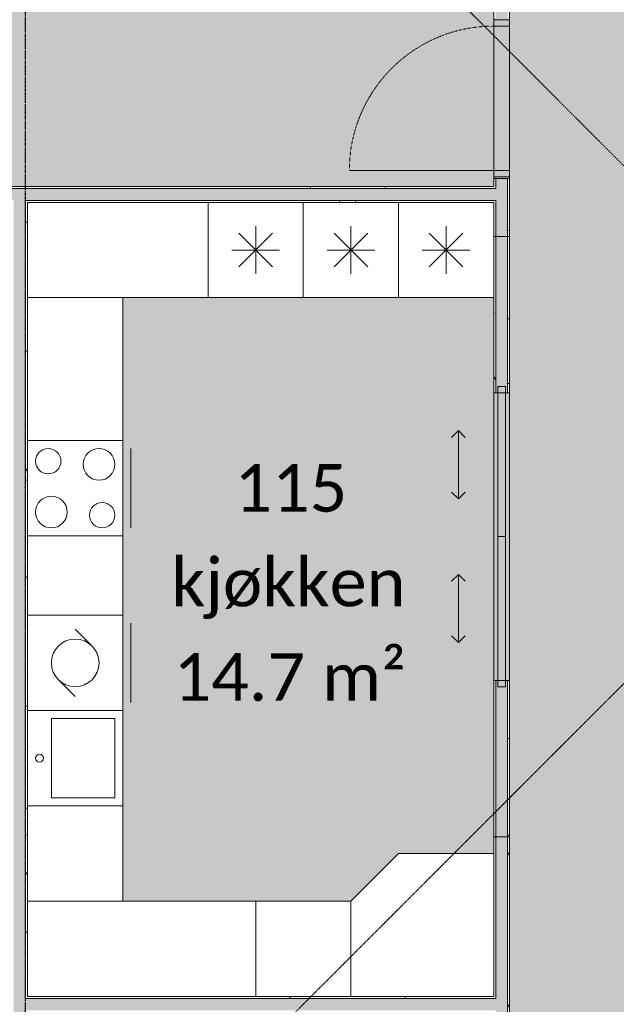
# Model space of a CAD drawing. Header units: millimetres. Extents: x -66110 to 16285, y -16697 to 38719.
# Tile 23 of 35: x -21538 to -17777, y 12550 to 18750. Entities that reach past the tile are written whole.
import ezdxf

# ---------------------------------------------------------------- set-up
doc = ezdxf.new("R2010")
doc.units = ezdxf.units.MM
for name, pattern in [('Dash 1mm', [2, 1, -1]), ('Grid Line', [5, 2, -1, 1, -1]), ('Overhead', [3.96875, 2.38125, -1.5875])]:
    doc.linetypes.add(name, pattern=pattern)
for name, color, linetype, lineweight in [('Doors', 7, 'Dash 1mm', 9), ('IfcAnnotation', 7, 'Continuous', 9), ('IfcDoor', 7, 'Continuous', 9), ('IfcGrid', 7, 'Continuous', 9), ('IfcWall', 7, 'Continuous', 9), ('Not Exported', 7, 'Continuous', 9)]:
    doc.layers.add(name, color=color, linetype=linetype, lineweight=lineweight)
doc.layers.add('IfcFurniture', color=9, linetype='Continuous', lineweight=9, true_color=0x808080)
doc.styles.add('Calibri', font='calibri.ttf', dxfattribs={"height": 300})
pattern_1 = [(0, (0, 0), (812.8, 203.2), [67.056, -542.544, 67.056, -542.544, -3251.2]), (0, (0, 0), (812.8, 203.2), [-1219.2, 67.056, -1152.144, 67.056, -542.544, -1422.4]), (0, (0, 0), (812.8, 203.2), [-3048, 67.056, -339.344, 67.056, -948.944]), (120, (304.8, 101.6), (-582.3764, 602.3054), [67.056, -542.544, 67.056, -542.544, -3251.2]), (120, (304.8, 101.6), (-582.3764, 602.3054), [-1219.2, 67.056, -1152.144, 67.056, -542.544, -1422.4]), (120, (304.8, 101.6), (-582.3764, 602.3054), [-3048, 67.056, -339.344, 67.056, -948.944]), (240, (406.4, 508), (-230.4236, -805.5054), [67.056, -542.544, 67.056, -542.544, -3251.2]), (240, (406.4, 508), (-230.4236, -805.5054), [-1219.2, 67.056, -1152.144, 67.056, -542.544, -1422.4]), (240, (406.4, 508), (-230.4236, -805.5054), [-3048, 67.056, -339.344, 67.056, -948.944])]

# ---------------------------------------------------------------- blocks, each defined once
blk = doc.blocks.new('Dør Enkel - D10x21-1550208-plan 01 eksist_ 200')
at = {"layer": 'Doors', "linetype": 'Continuous'}
for p, q in [((-455, 50), (-495, 50)), ((-495, 50), (-495, -50)), ((-455, -50), (-455, 50)), ((455, -50), (455, 50)), ((495, 50), (455, 50)), ((495, -50), (495, 50)), ((-495, -50), (-455, -50)), ((455, -50), (455, -960)), ((455, -50), (495, -50))]:
    blk.add_line(p, q, dxfattribs=at)
at = {"layer": 'Doors'}
blk.add_arc((455, -50), 910, 180, 270, dxfattribs=at)
at = {"layer": 'IfcDoor'}
for p, q in [((-455, 50), (455, 50)), ((-455, -50), (455, -50))]:
    blk.add_line(p, q, dxfattribs=at)
blk = doc.blocks.new('Dør-Skyv_dobbel_innfelt - 18x21M-1582405-plan 01 eksist_ 200')
at = {"layer": 'Doors', "linetype": 'Continuous'}
for p, q in [((-667.5, 273), (-625.1, 315.4)), ((-237.5, 273), (-279.9, 315.4)), ((237.5, 273), (279.9, 315.4)), ((667.5, 273), (625.1, 315.4)), ((-667.5, 273), (-625.1, 230.5)), ((-667.5, 273), (-237.5, 273)), ((-237.5, 273), (-279.9, 230.5)), ((237.5, 273), (279.9, 230.5)), ((667.5, 273), (237.5, 273)), ((667.5, 273), (625.1, 230.5)), ((0, 25), (-945, 25)), ((-945, 25), (-945, -25)), ((0, -25), (0, 25)), ((945, 25), (0, 25)), ((945, -10), (945, 25)), ((945, -10), (945, 25)), ((945, -25), (945, 25)), ((-945, -25), (0, -25)), ((0, -25), (945, -25))]:
    blk.add_line(p, q, dxfattribs=at)
at = {"layer": 'Doors', "linetype": 'Continuous', "lineweight": 18}
for p, q in [((-945, 50), (-1890, 50)), ((-1890, 50), (-1890, -50)), ((945, 50), (1890, 50)), ((1890, 50), (1890, -50)), ((-1890, -50), (-945, -50)), ((1890, -50), (945, -50))]:
    blk.add_line(p, q, dxfattribs=at)
blk = doc.blocks.new('_furniture_boks instance - _furniture_boks instance-1749315-plan 01 eksist_ 200')
at = {"layer": 'IfcFurniture'}
for p, q in [((-1900, 300), (-1900, -300)), ((1900, -300), (1900, 300)), ((-1900, -300), (1900, -300))]:
    blk.add_line(p, q, dxfattribs=at)
blk = doc.blocks.new('_furniture_boks instance - _furniture_boks instance-1749316-plan 01 eksist_ 200')
at = {"layer": 'IfcFurniture'}
blk.add_line((-568.75, -300), (568.75, -300), dxfattribs=at)
blk = doc.blocks.new('_furniture_boks instance - _furniture_boks instance-1749317-plan 01 eksist_ 200')
at = {"layer": 'IfcFurniture'}
for p, q in [((300, 300), (-300, 300)), ((-300, 300), (-300, -300)), ((300, -300), (300, 300)), ((-300, -300), (300, -300))]:
    blk.add_line(p, q, dxfattribs=at)
blk = doc.blocks.new('_furniture_boks instance - _furniture_boks instance-1749318-plan 01 eksist_ 200')
at = {"layer": 'IfcFurniture'}
blk.add_line((718.75, 300), (-718.75, 300), dxfattribs=at)
blk = doc.blocks.new('_furniture_boks instance - _furniture_boks instance-1749319-plan 01 eksist_ 200')
at = {"layer": 'IfcFurniture'}
for p, q in [((300, 300), (-300, 300)), ((-300, 300), (-300, -300)), ((300, -300), (300, 300)), ((-300, -300), (300, -300))]:
    blk.add_line(p, q, dxfattribs=at)
blk = doc.blocks.new('Furniture 1 - Furniture 1-1596930-plan 01 eksist_ 200')
at = {"layer": 'IfcFurniture'}
for p, q in [((13200, 19450), (12600, 19450)), ((12600, 19450), (12600, 18550)), ((13500, 19150), (13200, 19450)), ((13500, 18550), (13500, 19150)), ((12600, 18550), (13500, 18550))]:
    blk.add_line(p, q, dxfattribs=at)
blk = doc.blocks.new('fast_innredning_komfyr - fast_innredning_komfyr-1326404-plan 01 eksist_ 200')
at = {"layer": 'IfcAnnotation', "color": 8, "true_color": 0x808080}
for p, q in [((-300, 300), (300, 300)), ((-300, -300), (-300, 300)), ((300, 300), (300, -300)), ((300, -300), (-300, -300)), ((-250, -350), (250, -350))]:
    blk.add_line(p, q, dxfattribs=at)
for centre, radius in [((-150, 150), 100), ((170, 170), 80), ((150, -150), 100), ((-170, -170), 80)]:
    blk.add_circle(centre, radius, dxfattribs=at)
blk = doc.blocks.new('fast_innredning_oppvask - fast_innredning_oppvask-1326411-plan 01 eksist_ 200')
at = {"layer": 'IfcAnnotation', "color": 8, "true_color": 0x808080}
for p, q in [((-300, 300), (300, 300)), ((-300, -300), (-300, 300)), ((300, 300), (300, -300)), ((-106.1, 106.1), (-212.1, 0)), ((106.1, -106.1), (212.1, 0)), ((300, -300), (-300, -300)), ((-250, -350), (250, -350))]:
    blk.add_line(p, q, dxfattribs=at)
blk.add_circle((0, 0), 150, dxfattribs=at)
blk = doc.blocks.new('fast_innredning_kjøl_frys - fast_innredning_kjøl_frys-1326406-plan 01 eksist_ 200')
at = {"layer": 'IfcAnnotation', "color": 8, "true_color": 0x808080}
for p, q in [((-300, 300), (300, 300)), ((-300, -300), (-300, 300)), ((300, 300), (300, -300)), ((0, -150), (0, 150)), ((-106.1, -106.1), (106.1, 106.1)), ((106.1, -106.1), (-106.1, 106.1)), ((-150, 0), (150, 0)), ((300, -300), (-300, -300))]:
    blk.add_line(p, q, dxfattribs=at)
blk = doc.blocks.new('fast_innredning_vask - fast_innredning_vask-1326395-plan 01 eksist_ 200')
at = {"layer": 'IfcAnnotation', "color": 8, "true_color": 0x808080}
for p, q in [((-300, 300), (300, 300)), ((-300, -300), (-300, 300)), ((300, 300), (300, -300)), ((-250, -250), (-250, 150)), ((-250, 150), (250, 150)), ((250, 150), (250, -250)), ((300, -300), (-300, -300)), ((250, -250), (-250, -250))]:
    blk.add_line(p, q, dxfattribs=at)
blk.add_circle((0, 225), 25, dxfattribs=at)

msp = doc.modelspace()

# ---------------------------------------------------------------- hatches: boundary and pattern name
at = {"layer": 'IfcWall', "true_color": 0x787878}
h = msp.add_hatch(dxfattribs=at)
h.set_pattern_fill('FP_1', color=8, style=0, pattern_type=2)
h.set_pattern_definition(pattern_1)
h.paths.add_polyline_path([(-18537.5, 10812.5), (-18537.5, 11440), (-18550, 11440), (-18550, 10812.5)])
h.paths.add_polyline_path([(-18537.5, 12450), (-18537.5, 12512.5), (-18550, 12512.5), (-18550, 12450)])
h.paths.add_polyline_path([(-18550, 12587.5), (-18537.5, 12587.5), (-18537.5, 14590), (-18550, 14590), (-18550, 12600)])
h.paths.add_polyline_path([(-18550, 16400), (-18537.5, 16400), (-18537.5, 17612.5), (-18550, 17612.5), (-18550, 17000)])
h.paths.add_polyline_path([(-18550, 17687.5), (-18537.5, 17687.5), (-18537.5, 17750), (-18550, 17750), (-18550, 17700)])
h.paths.add_polyline_path([(-18550, 18760), (-18537.5, 18760), (-18537.5, 20698), (-18550, 20698), (-18550, 20685.5)])
h.paths.add_polyline_path([(-18537.5, 20773), (-18537.5, 20850), (-18550, 20850), (-18550, 20773)])
at = {"layer": 'IfcWall', "true_color": 0xffffcd}
h = msp.add_hatch(color=7, dxfattribs=at)
h.paths.add_polyline_path([(-18462.5, 10800), (-18462.5, 11440), (-18537.5, 11440), (-18537.5, 10800)])
h.paths.add_polyline_path([(-18537.5, 12450), (-18462.5, 12450), (-18462.5, 14590), (-18537.5, 14590), (-18537.5, 12500)])
h.paths.add_polyline_path([(-18462.5, 16400), (-18462.5, 17750), (-18537.5, 17750), (-18537.5, 16400)])
h.paths.add_polyline_path([(-18462.5, 18760), (-18462.5, 20850), (-18537.5, 20850), (-18537.5, 18760)])
at = {"layer": 'IfcWall', "true_color": 0x787878}
h = msp.add_hatch(dxfattribs=at)
h.set_pattern_fill('FP_1', color=8, style=0, pattern_type=2)
h.set_pattern_definition(pattern_1)
h.paths.add_polyline_path([(-18450, 10725), (-18450, 11440), (-18462.5, 11440), (-18462.5, 10725)])
h.paths.add_polyline_path([(-18450, 12450), (-18450, 14590), (-18462.5, 14590), (-18462.5, 12450)])
h.paths.add_polyline_path([(-18450, 16400), (-18450, 17750), (-18462.5, 17750), (-18462.5, 16400)])
h.paths.add_polyline_path([(-18450, 18760), (-18450, 20850), (-18462.5, 20850), (-18462.5, 18760)])
h = msp.add_hatch(dxfattribs=at)
h.set_pattern_fill('FP_1', color=8, style=0, pattern_type=2)
h.set_pattern_definition(pattern_1)
h.paths.add_polyline_path([(-24187.5, 17687.5), (-23197.5, 17687.5), (-23197.5, 17700), (-24187.5, 17700)])
h.paths.add_polyline_path([(-22252.5, 17687.5), (-18550, 17687.5), (-18550, 17700), (-22252.5, 17700)])
at = {"layer": 'IfcWall', "true_color": 0xffffcd}
h = msp.add_hatch(color=7, dxfattribs=at)
h.paths.add_polyline_path([(-23197.5, 17612.5), (-23197.5, 17687.5), (-24112.5, 17687.5), (-24112.5, 17612.5), (-23625.2, 17612.5)])
h.paths.add_polyline_path([(-18537.5, 17612.5), (-18537.5, 17687.5), (-22252.5, 17687.5), (-22252.5, 17612.5), (-18550, 17612.5)])
at = {"layer": 'IfcWall', "true_color": 0x787878}
h = msp.add_hatch(dxfattribs=at)
h.set_pattern_fill('FP_1', color=8, style=0, pattern_type=2)
h.set_pattern_definition(pattern_1)
h.paths.add_polyline_path([(-24100, 17600), (-23197.5, 17600), (-23197.5, 17612.5), (-24100, 17612.5)])
h.paths.add_polyline_path([(-19150, 17600), (-18550, 17600), (-18550, 17612.5), (-21500, 17612.5), (-21500, 17600), (-19750, 17600)])
h.paths.add_polyline_path([(-21694.1, 17600), (-21575, 17600), (-21575, 17612.5), (-22252.5, 17612.5), (-22252.5, 17600)])
at = {"layer": 'IfcWall', "true_color": 0xffffcd}
for points in [[(-21500, 10800), (-21500, 17612.5), (-21575, 17612.5), (-21575, 10800)], [(-21487.5, 12512.5), (-18537.5, 12512.5), (-18537.5, 12587.5), (-21500, 12587.5), (-21500, 12512.5)]]:
    msp.add_hatch(color=7, dxfattribs=at).paths.add_polyline_path(points)
at = {"layer": 'IfcWall', "true_color": 0x787878}
h = msp.add_hatch(dxfattribs=at)
h.set_pattern_fill('FP_1', color=8, style=0, pattern_type=2)
h.set_pattern_definition(pattern_1)
h.paths.add_polyline_path([(-21487.5, 10812.5), (-21487.5, 11300), (-21500, 11300), (-21500, 10812.5)])
h.paths.add_polyline_path([(-21487.5, 12500), (-21487.5, 12512.5), (-21500, 12512.5), (-21500, 12500)])
h.paths.add_polyline_path([(-21500, 12587.5), (-21487.5, 12587.5), (-21487.5, 17600), (-21500, 17600), (-21500, 12600)])
h = msp.add_hatch(dxfattribs=at)
h.set_pattern_fill('FP_1', color=8, style=0, pattern_type=2)
h.set_pattern_definition(pattern_1)
h.paths.add_polyline_path([(-21487.5, 12587.5), (-18550, 12587.5), (-18550, 12600), (-21487.5, 12600)])
at = {"layer": 'Not Exported', "true_color": 0xedfae6}
msp.add_hatch(color=7, dxfattribs=at).paths.add_polyline_path([(-18450, 10712.5), (-15312.5, 10712.5), (-15312.5, 12312.5), (-12462.5, 12312.5), (-12462.5, 16420), (-12354.3, 16420), (-12354.3, 18230), (-12462.5, 18230), (-12462.5, 18612.5), (-12375, 18612.5), (-12375, 21587.6), (-13950, 21587.6), (-13950, 22125), (-18450, 22125), (-18450, 21695.8), (-18500, 21695.8), (-18500, 20850), (-18450, 20850), (-18450, 18760), (-18500, 18760), (-18500, 17750), (-18450, 17750), (-18450, 16400), (-18500, 16400), (-18500, 14590), (-18450, 14590), (-18450, 12450), (-18500, 12450), (-18500, 11440), (-18450, 11440), (-18450, 10725)])
at = {"layer": 'Not Exported', "true_color": 0xdee9dc}
h = msp.add_hatch(color=254, dxfattribs=at)
h.paths.add_polyline_path([(-24720, 16500), (-24720, 16550), (-24200, 16550), (-24200, 17700), (-23197.5, 17700), (-23197.5, 17650), (-22304.5, 17650), (-22304.5, 17675), (-22329.5, 17675), (-22329.5, 17695), (-22304.5, 17695), (-22304.5, 17700), (-22262.5, 17700), (-22262.5, 17650), (-22252.5, 17650), (-22252.5, 17700), (-18550, 17700), (-18550, 17750), (-18500, 17750), (-18500, 18760), (-18550, 18760), (-18550, 20685.5), (-22245, 20685.5), (-22245, 20735.5), (-23255, 20735.5), (-23255, 20685.5), (-27437.5, 20685.5), (-27437.5, 19540), (-27545.8, 19540), (-27545.8, 18530), (-27437.5, 18530), (-27437.5, 16550), (-25730, 16550), (-25730, 16500), (-24912.6, 16500)])
h.paths.add_polyline_path([(-25950.7, 16750.9), (-25996, 16756.9), (-26038.2, 16774.3), (-26074.4, 16802.2), (-26102.3, 16838.4), (-26119.7, 16880.6), (-26125.7, 16925.9), (-26119.7, 16971.2), (-26107.8, 17000), (-26273.6, 17000), (-26261.7, 16971.2), (-26255.7, 16925.9), (-26261.7, 16880.6), (-26279.1, 16838.4), (-26307, 16802.2), (-26343.2, 16774.3), (-26385.4, 16756.9), (-26430.7, 16750.9), (-26476, 16756.9), (-26518.2, 16774.3), (-26554.4, 16802.2), (-26582.3, 16838.4), (-26599.7, 16880.6), (-26605.7, 16925.9), (-26599.7, 16971.2), (-26587.8, 17000), (-26800, 17000), (-26800, 17212.2), (-26828.8, 17200.3), (-26874.1, 17194.3), (-26919.4, 17200.3), (-26961.6, 17217.7), (-26997.8, 17245.6), (-27025.7, 17281.8), (-27043.1, 17324), (-27049.1, 17369.3), (-27043.1, 17414.6), (-27025.7, 17456.8), (-26997.8, 17493), (-26961.6, 17520.9), (-26919.4, 17538.3), (-26874.1, 17544.3), (-26828.8, 17538.3), (-26800, 17526.4), (-26800, 17692.2), (-26828.8, 17680.3), (-26874.1, 17674.3), (-26919.4, 17680.3), (-26961.6, 17697.7), (-26997.8, 17725.6), (-27025.7, 17761.8), (-27043.1, 17804), (-27049.1, 17849.3), (-27043.1, 17894.6), (-27025.7, 17936.8), (-26997.8, 17973), (-26961.6, 18000.9), (-26919.4, 18018.3), (-26874.1, 18024.3), (-26828.8, 18018.3), (-26800, 18006.4), (-26800, 18200), (-26566.4, 18200), (-26578.3, 18228.8), (-26584.3, 18274.1), (-26578.3, 18319.4), (-26559.3, 18363.6), (-26533, 18397.8), (-26496.8, 18425.7), (-26454.6, 18443.1), (-26409.3, 18449.1), (-26364, 18443.1), (-26321.8, 18425.7), (-26285.6, 18397.8), (-26257.7, 18361.6), (-26240.3, 18319.4), (-26235.2, 18267.5), (-26240.3, 18228.8), (-26252.2, 18200), (-26086.4, 18200), (-26098.3, 18228.8), (-26104.3, 18274.1), (-26098.3, 18319.4), (-26080.9, 18361.6), (-26053, 18397.8), (-26016.8, 18425.7), (-25974.6, 18443.1), (-25929.3, 18449.1), (-25884, 18443.1), (-25841.8, 18425.7), (-25805.6, 18397.8), (-25777.7, 18361.6), (-25760.3, 18319.4), (-25754.3, 18274.1), (-25760.3, 18228.8), (-25772.2, 18200), (-25600, 18200), (-25600, 17987.8), (-25571.2, 17999.7), (-25525.9, 18005.7), (-25480.6, 17999.7), (-25438.4, 17982.3), (-25402.2, 17954.4), (-25374.3, 17918.2), (-25356.9, 17876), (-25350.9, 17830.7), (-25356.9, 17785.4), (-25374.3, 17743.2), (-25402.2, 17707), (-25438.4, 17679.1), (-25480.6, 17661.7), (-25525.9, 17655.7), (-25571.2, 17661.7), (-25600, 17673.6), (-25600, 17507.8), (-25571.2, 17519.7), (-25525.9, 17525.7), (-25480.6, 17519.7), (-25438.4, 17502.3), (-25402.2, 17474.4), (-25374.3, 17438.2), (-25356.9, 17396), (-25350.9, 17350.7), (-25356.9, 17305.4), (-25374.3, 17263.2), (-25402.2, 17227), (-25438.4, 17199.1), (-25480.6, 17181.7), (-25525.9, 17175.7), (-25571.2, 17181.7), (-25600, 17193.6), (-25600, 17000), (-25793.6, 17000), (-25781.7, 16971.2), (-25775.7, 16925.9), (-25781.7, 16880.6), (-25799.1, 16838.4), (-25827, 16802.2), (-25863.2, 16774.3), (-25905.4, 16756.9)])
h.paths.add_polyline_path([(-23187.5, 17675), (-23187.5, 17700), (-23145.5, 17700), (-23145.5, 17695), (-23120.5, 17695), (-23120.5, 17675), (-23145.5, 17675)])
h.paths.add_polyline_path([(-25950.7, 18750.9), (-25996, 18756.9), (-26038.2, 18774.3), (-26074.4, 18802.2), (-26102.3, 18838.4), (-26119.7, 18880.6), (-26125.7, 18925.9), (-26119.7, 18971.2), (-26107.8, 19000), (-26273.6, 19000), (-26261.7, 18971.2), (-26255.7, 18925.9), (-26261.7, 18880.6), (-26279.1, 18838.4), (-26307, 18802.2), (-26343.2, 18774.3), (-26385.4, 18756.9), (-26430.7, 18750.9), (-26476, 18756.9), (-26518.2, 18774.3), (-26554.4, 18802.2), (-26582.3, 18838.4), (-26599.7, 18880.6), (-26605.7, 18925.9), (-26599.7, 18971.2), (-26587.8, 19000), (-26800, 19000), (-26800, 19212.2), (-26828.8, 19200.3), (-26874.1, 19194.3), (-26919.4, 19200.3), (-26961.6, 19217.7), (-26997.8, 19245.6), (-27025.7, 19281.8), (-27043.1, 19324), (-27049.1, 19369.3), (-27043.1, 19414.6), (-27025.7, 19456.8), (-26997.8, 19493), (-26961.6, 19520.9), (-26919.4, 19538.3), (-26874.1, 19544.3), (-26828.8, 19538.3), (-26800, 19526.4), (-26800, 19692.2), (-26828.8, 19680.3), (-26874.1, 19674.3), (-26919.4, 19680.3), (-26961.6, 19697.7), (-26997.8, 19725.6), (-27025.7, 19761.8), (-27043.1, 19804), (-27049.1, 19849.3), (-27043.1, 19894.6), (-27025.7, 19936.8), (-26997.8, 19973), (-26961.6, 20000.9), (-26919.4, 20018.3), (-26874.1, 20024.3), (-26828.8, 20018.3), (-26800, 20006.4), (-26800, 20200), (-26566.4, 20200), (-26578.3, 20228.8), (-26584.3, 20274.1), (-26578.3, 20319.4), (-26560.9, 20361.6), (-26533, 20397.8), (-26496.8, 20425.7), (-26454.6, 20443.1), (-26409.3, 20449.1), (-26364, 20443.1), (-26321.8, 20425.7), (-26285.6, 20397.8), (-26257.7, 20361.6), (-26240.3, 20319.4), (-26234.3, 20274.1), (-26240.3, 20228.8), (-26252.2, 20200), (-26086.4, 20200), (-26098.3, 20228.8), (-26104.3, 20274.1), (-26098.3, 20319.4), (-26080.9, 20361.6), (-26053, 20397.8), (-26016.8, 20425.7), (-25974.6, 20443.1), (-25929.3, 20449.1), (-25884, 20443.1), (-25841.8, 20425.7), (-25805.6, 20397.8), (-25777.7, 20361.6), (-25760.3, 20319.4), (-25754.3, 20274.1), (-25760.3, 20228.8), (-25772.2, 20200), (-25600, 20200), (-25600, 19987.8), (-25571.2, 19999.7), (-25525.9, 20005.7), (-25480.6, 19999.7), (-25438.4, 19982.3), (-25402.2, 19954.4), (-25374.3, 19918.2), (-25356.9, 19876), (-25350.9, 19830.7), (-25356.9, 19785.4), (-25374.3, 19743.2), (-25402.2, 19707), (-25438.4, 19679.1), (-25480.6, 19661.7), (-25525.9, 19655.7), (-25571.2, 19661.7), (-25600, 19673.6), (-25600, 19507.8), (-25571.2, 19519.7), (-25525.9, 19525.7), (-25480.6, 19519.7), (-25438.4, 19502.3), (-25402.2, 19474.4), (-25374.3, 19438.2), (-25356.9, 19396), (-25350.9, 19350.7), (-25356.9, 19305.4), (-25374.3, 19263.2), (-25402.2, 19227), (-25438.4, 19199.1), (-25480.6, 19181.7), (-25525.9, 19175.7), (-25571.2, 19181.7), (-25600, 19193.6), (-25600, 19000), (-25793.6, 19000), (-25781.7, 18971.2), (-25775.7, 18925.9), (-25781.7, 18880.6), (-25799.1, 18838.4), (-25827, 18802.2), (-25863.2, 18774.3), (-25905.4, 18756.9)])
at = {"layer": 'Not Exported', "true_color": 0xe6f3fa}
msp.add_hatch(color=7, dxfattribs=at).paths.add_polyline_path([(-20887.5, 13200), (-19450, 13200), (-19150, 13500), (-18550, 13500), (-18550, 14590), (-18500, 14590), (-18500, 16400), (-18550, 16400), (-18550, 17000), (-20887.5, 17000), (-20887.5, 14515)])

# ---------------------------------------------------------------- linework, layer by layer
at = {"layer": 'IfcAnnotation', "linetype": 'Overhead', "lineweight": 25}
for p, q in [((-16975, 17074.9), (-22100, 22200)), ((-22100, 10200), (-16975, 15325.1))]:
    msp.add_line(p, q, dxfattribs=at)
at = {"layer": 'IfcGrid', "color": 9, "linetype": 'Grid Line', "lineweight": 25, "true_color": 0xc0c0c0}
msp.add_line((-21500, -6068.3), (-21500, 34991.8), dxfattribs=at)
at = {"layer": 'IfcWall', "lineweight": 18}
for p, q in [((-18450, 17750), (-18550, 17750)), ((-18550, 17750), (-18550, 17700)), ((-18450, 16400), (-18450, 17750)), ((-18550, 17700), (-22252.5, 17700)), ((-21487.5, 17600), (-20350, 17600)), ((-21487.5, 12600), (-21487.5, 17600)), ((-18550, 17000), (-18550, 16400)), ((-18550, 16400), (-18450, 16400)), ((-18450, 14590), (-18550, 14590)), ((-18550, 14590), (-18550, 13500)), ((-18450, 12450), (-18450, 14590)), ((-20050, 12600), (-21487.5, 12600))]:
    msp.add_line(p, q, dxfattribs=at)
at = {"layer": 'IfcWall'}
for p, q in [((-18537.5, 17750), (-18537.5, 17687.5)), ((-18462.5, 17750), (-18462.5, 16400)), ((-18537.5, 17687.5), (-22252.5, 17687.5)), ((-18537.5, 17612.5), (-21500, 17612.5)), ((-21500, 12587.5), (-21500, 17612.5)), ((-18537.5, 17612.5), (-18537.5, 16400)), ((-18537.5, 14590), (-18537.5, 12587.5)), ((-18462.5, 14590), (-18462.5, 12450)), ((-18537.5, 12587.5), (-21500, 12587.5))]:
    msp.add_line(p, q, dxfattribs=at)
at = {"layer": 'Not Exported', "flags": 128}
for points in [[(-12462.5, 12312.5), (-12462.5, 18504.3), (-12462.5, 21587.6), (-13950, 21587.6), (-13950, 22125), (-15497, 22125), (-15650, 22125), (-18450, 22125), (-18450, 21860), (-18450, 21695.8), (-18450, 20735.5), (-18450, 17650), (-18450, 12550), (-18450, 10712.5), (-15312.5, 10712.5), (-15312.5, 12312.5)], [(-27437.5, 20685.5), (-27437.5, 16550), (-24200, 16550), (-24200, 17385.9), (-24200, 17700), (-23278, 17700), (-21537.5, 17700), (-18550, 17700), (-18550, 20685.5), (-21575, 20685.5), (-24542.7, 20685.5), (-24695.8, 20685.5)], [(-18550, 12600), (-18550, 17600), (-21487.5, 17600), (-21487.5, 15050), (-21487.5, 12600)]]:
    msp.add_lwpolyline(points, close=True, dxfattribs=at)

# ---------------------------------------------------------------- block references
at = {"layer": 'Doors', "linetype": 'Continuous', "rotation": 89.99999999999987}
msp.add_blockref('Dør-Skyv_dobbel_innfelt - 18x21M-1582405-plan 01 eksist_ 200', (-18500, 15495), dxfattribs=at)
at = {"layer": 'IfcAnnotation', "color": 8, "true_color": 0x808080, "rotation": 90.00000000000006}
for name, p in [('fast_innredning_kjøl_frys - fast_innredning_kjøl_frys-1326406-plan 01 eksist_ 200', (-20050, 17300)), ('fast_innredning_kjøl_frys - fast_innredning_kjøl_frys-1326406-plan 01 eksist_ 200', (-19450, 17300)), ('fast_innredning_kjøl_frys - fast_innredning_kjøl_frys-1326406-plan 01 eksist_ 200', (-18850, 17300)), ('fast_innredning_komfyr - fast_innredning_komfyr-1326404-plan 01 eksist_ 200', (-21187.5, 15800)), ('fast_innredning_oppvask - fast_innredning_oppvask-1326411-plan 01 eksist_ 200', (-21187.5, 14700)), ('fast_innredning_vask - fast_innredning_vask-1326395-plan 01 eksist_ 200', (-21187.5, 14100))]:
    msp.add_blockref(name, p, dxfattribs=at)
at = {"layer": 'IfcDoor', "rotation": 269.9999999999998}
msp.add_blockref('Dør Enkel - D10x21-1550208-plan 01 eksist_ 200', (-18500, 18255), dxfattribs=at)
at = {"layer": 'IfcFurniture'}
for name, p in [('_furniture_boks instance - _furniture_boks instance-1749317-plan 01 eksist_ 200', (-20050, 17300)), ('_furniture_boks instance - _furniture_boks instance-1749317-plan 01 eksist_ 200', (-19450, 17300)), ('_furniture_boks instance - _furniture_boks instance-1749317-plan 01 eksist_ 200', (-18850, 17300)), ('_furniture_boks instance - _furniture_boks instance-1749316-plan 01 eksist_ 200', (-20918.8, 17300)), ('_furniture_boks instance - _furniture_boks instance-1749318-plan 01 eksist_ 200', (-20768.8, 12900)), ('_furniture_boks instance - _furniture_boks instance-1749319-plan 01 eksist_ 200', (-19750, 12900))]:
    msp.add_blockref(name, p, dxfattribs=at)
at = {"layer": 'IfcFurniture', "rotation": 90.00000000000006}
for name, p in [('_furniture_boks instance - _furniture_boks instance-1749315-plan 01 eksist_ 200', (-21187.5, 15100)), ('Furniture 1 - Furniture 1-1596930-plan 01 eksist_ 200', (0, 0))]:
    msp.add_blockref(name, p, dxfattribs=at)

# ---------------------------------------------------------------- texts
at = {"layer": 'Not Exported', "char_height": 300, "attachment_point": 1, "style": 'Calibri'}
for s, insert, width in [('115', (-20184.1, 15951.8), 913.924), ('kjøkken', (-20580.9, 15356.4), 1875.949), ('14.7 m²', (-20567.7, 14761.1), 1859.915)]:
    msp.add_mtext(s, dxfattribs=dict(at, insert=insert, width=width))

doc.saveas('drawing.dxf')
